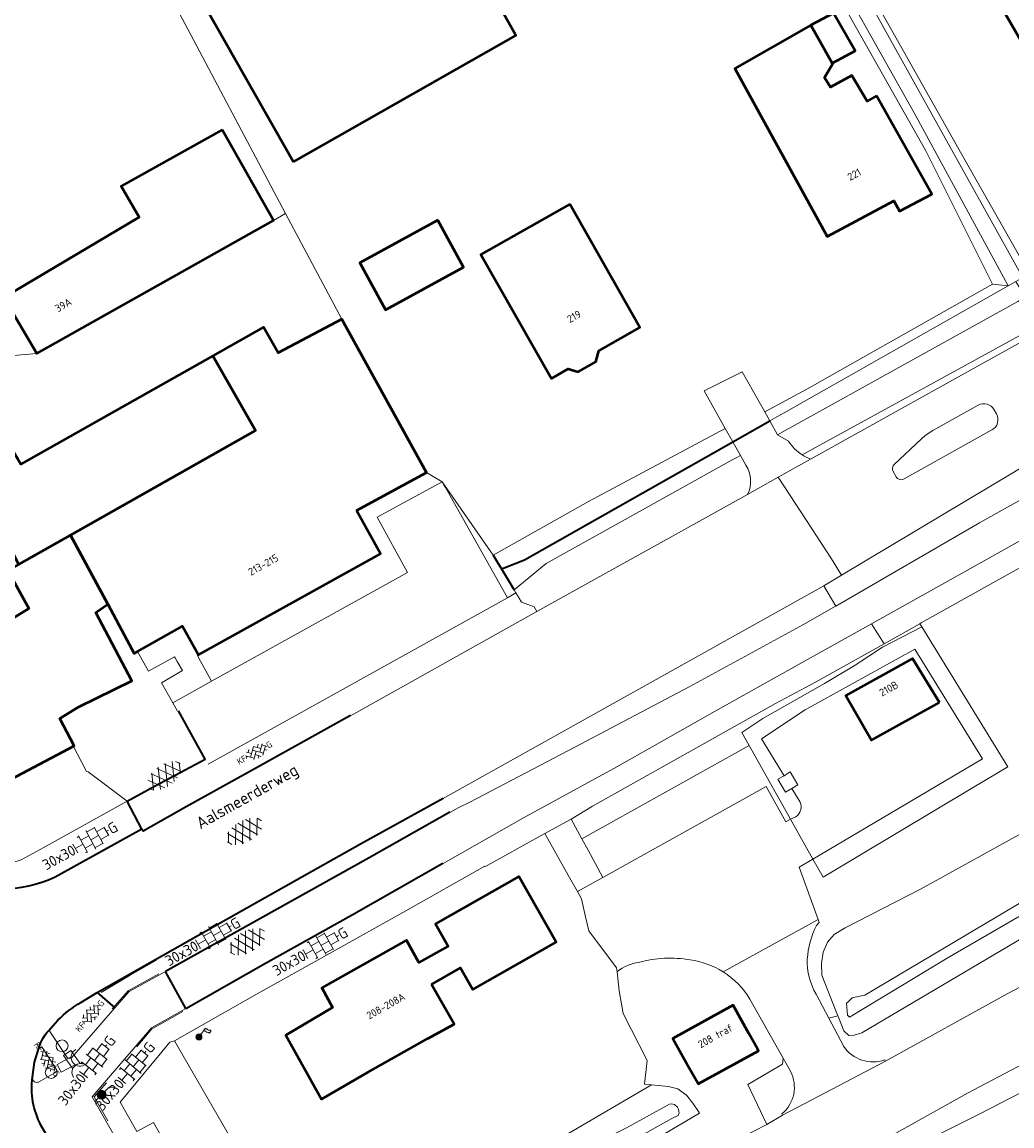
# Model space of a CAD drawing. Header units: metres. Extents: x 113441 to 115918, y 474822 to 477887.
# Tile 103 of 145: x 114222 to 114306, y 476792 to 476886. Entities that reach past the tile are written whole.
import ezdxf
from ezdxf.enums import TextEntityAlignment as Align

# ---------------------------------------------------------------- set-up
doc = ezdxf.new("R2010")
doc.units = ezdxf.units.M
doc.layers.get('0').update_dxf_attribs({"color": 252})
for name, color, linetype, lineweight in [('B-WE-GK-BESCHOEIING-G', 252, 'GK-BESCHOEIING', 35), ('B-WE-GR-BEPLANTING_CULTUUR_BOSPLANTSOEN-GV', 252, 'Continuous', 18), ('B-WE-GR-BEPLANTING_CULTUUR_HEESTERS-GV', 252, 'Continuous', 18), ('B-WE-GR-GROENVOORZIENING-GV', 252, 'Continuous', 18), ('B-WE-IE-MEUBILAIR_WEGMEUBILAIR_VLAGGENMAST-S', 7, 'Continuous', 18), ('B-WE-IE-TERREINAFSCHEIDING_KUNSTMATIG_HEKWERK-G', 252, 'IE-TERREINAFSCHEIDING-KUNSTMATIG', 18), ('B-WE-IE-TERREINAFSCHEIDING_NATUURLIJK_HAAG-G', 60, 'IE-TERREINAFSCHEIDING-NATUURLIJK-HAAG', 18), ('B-WE-MO-ONDERZOEK_PEILBUIS-S', 150, 'Continuous', 18), ('B-WE-OG-BEBOUWING-GV', 7, 'Continuous', 50), ('B-WE-OG-BEBOUWING-T18', 7, 'Continuous', 50), ('B-WE-OG-BEBOUWING_SCHUUR-GV', 7, 'Continuous', 50), ('B-WE-OG-TERREIN_ERF-GV', 252, 'Continuous', 18), ('B-WE-OG-TOPOGRAFIE-T18', 7, 'Continuous', 18), ('B-WE-OG-WATER-GV', 252, 'Continuous', 18), ('B-WE-OG-WATER_SLOOT-GV', 252, 'Continuous', 18), ('B-WE-VH-KANTOPSLUITING_ELEMENT_VERLAAGDEBAND-G', 252, 'Continuous', 18), ('B-WE-VH-KANTVERHARDING_ASFALT-G', 60, 'Continuous', 35), ('B-WE-VH-KANTVERHARDING_BETONSTRAATSTEEN-G', 60, 'Continuous', 35), ('B-WE-VH-KANTVERHARDING_TEGEL-G', 60, 'Continuous', 18), ('B-WE-VH-VERHARDING_ASFALT-S', 252, 'Continuous', 18), ('B-WE-VH-VERHARDING_BETONSTRAATSTEEN-S', 252, 'Continuous', 18), ('B-WE-VH-VERHARDING_GESLOTEN-GV', 252, 'Continuous', 18), ('B-WE-VH-VERHARDING_OPEN-GV', 252, 'Continuous', 18), ('B-WE-VH-VERHARDING_TEGEL-S', 252, 'Continuous', 18), ('B-WE-VW-VRI-S', 160, 'Continuous', 18), ('N-WE-VW-VRI-T18', 1, 'Continuous', 18), ('N-WE-VW-VRI-T25', 7, 'Continuous', 25)]:
    doc.layers.add(name, color=color, linetype=linetype, lineweight=lineweight)
doc.layers.get('0').freeze()
doc.styles.add('NLCS-ISO', font='NLCS-ISO.ttf')
doc.styles.add('NLCS-ISO-ANNOTATIEF-T18', font='NLCS-ISO.ttf', dxfattribs={"height": 1.8})
doc.linetypes.add('GK-BESCHOEIING', pattern='A,30,-5,[1,NLCS.SHX,S=1,R=0,X=0,Y=0],-5', length=40)
doc.linetypes.add('IE-TERREINAFSCHEIDING-KUNSTMATIG', pattern='A,4,[82,NLCS.SHX,S=0.75,R=90,X=0,Y=0],4,-2', length=10)
doc.linetypes.add('IE-TERREINAFSCHEIDING-NATUURLIJK-HAAG', pattern='A,7,-1.5,[67,NLCS.SHX,S=0.75,R=45,X=0,Y=0],-1.5', length=10)

# ---------------------------------------------------------------- blocks, each defined once
blk = doc.blocks.new('SVH-TEGEL_300X300_DUN_HALFST_KL-SO')
for p, q in [((-3.08, 0.75), (-3, 0.75)), ((-3, -0.83), (-3, 0.83)), ((-3, 0), (-1.5, 0)), ((-1.84, 1.5), (-1.5, 1.5)), ((-1.5, -1.6), (-1.5, 1.6)), ((-1.5, 0.75), (0, 0.75)), ((0, -1.78), (0, 1.78)), ((0, 1.5), (1.5, 1.5)), ((0, 0), (1.5, 0)), ((1.5, -1.6), (1.5, 1.6)), ((1.5, 0.75), (3, 0.75)), ((3, -0.83), (3, 0.83)), ((3, 0), (3.39, 0)), ((-3.08, -0.75), (-3, -0.75)), ((-1.84, -1.5), (-1.5, -1.5)), ((-1.5, -0.75), (0, -0.75)), ((0, -1.5), (1.5, -1.5)), ((1.5, -0.75), (3, -0.75))]:
    blk.add_line(p, q)
at = {"style": 'NLCS-ISO'}
blk.add_attdef('FORMAAT', text='', height=1.8, dxfattribs=at).set_placement((-3.18, 0), align=Align.MIDDLE_RIGHT)
blk.add_attdef('KLEUR', text='', height=1.8, dxfattribs=at).set_placement((3.49, 0), align=Align.MIDDLE_LEFT)
at = {"style": 'NLCS-ISO', "flags": 1}
blk.add_attdef('FUNCTIE', text='', height=1.8, dxfattribs=at).set_placement((0.12, -3.58), align=Align.MIDDLE_CENTER)
blk = doc.blocks.new('SMO-BODEM_PEILBUIS-SO')
h = blk.add_hatch(color=256)
edge = h.paths.add_edge_path()
edge.add_arc((0, 0), 0.75, 0, 360)
at = {"color": 0, "linetype": 'Continuous'}
blk.add_line((1.28, 1.28), (2.29, 1.28), dxfattribs=at)
at = {"color": 0, "linetype": 'Continuous', "flags": 128}
for points in [[(0.53, 0.53), (1.28, 1.28)], [(-1.17, -1.17), (-0.53, -0.53)]]:
    blk.add_lwpolyline(points, dxfattribs=at)
at = {"color": 0, "linetype": 'Continuous'}
blk.add_circle((0, 0), 0.75, dxfattribs=at)
at = {"style": 'NLCS-ISO'}
blk.add_attdef('NR', (1.47, -0.77), '', height=1.25, dxfattribs=at)
blk = doc.blocks.new('SIE-WEG_VLAGGENMAST-SO')
blk.add_hatch(color=256).paths.add_polyline_path([(0.5, 0, 1), (-0.5, 0, 1)])
for p, q in [((0.29, 0.41), (1.05, 1.46)), ((1.76, 0.65), (2.03, 1.02))]:
    blk.add_line(p, q)
blk.add_circle((0, 0), 0.5)
for points in [[(0.79, 1.09), (0.89, 1.05), (1, 1.04), (1.11, 0.98), (1.19, 0.87), (1.39, 0.8), (1.59, 0.79), (1.72, 0.74), (1.76, 0.65)], [(1.05, 1.46), (1.16, 1.42), (1.27, 1.41), (1.38, 1.35), (1.46, 1.24), (1.66, 1.17), (1.86, 1.16), (1.99, 1.11), (2.03, 1.02)]]:
    blk.add_spline(points, degree=3)
blk = doc.blocks.new('SVH-ASFALT-SO')
at = {"ltscale": 0.1}
for p, q in [((-2.02, 1.3), (-1.1, 2.9)), ((0.22, -0.04), (-1.38, 2.73)), ((-1.15, 0.42), (0.57, 3.38)), ((1.65, -0.13), (-0.28, 3.22)), ((0, 0), (1.96, 3.4)), ((2.92, 0.07), (0.99, 3.42)), ((1.31, -0.14), (3.19, 3.13)), ((4.02, 0.57), (2.43, 3.33)), ((2.79, 0.04), (4.24, 2.55)), ((4.7, 1.8), (4.29, 2.51)), ((-1.63, 0.76), (-2.07, 1.52))]:
    blk.add_line(p, q, dxfattribs=at)
at = {"style": 'NLCS-ISO'}
blk.add_attdef('KLEUR', text='', height=1.8, dxfattribs=at).set_placement((6.35, 1.54), align=Align.MIDDLE_LEFT)
at = {"style": 'NLCS-ISO', "flags": 1}
blk.add_attdef('FUNCTIE', text='', height=1.8, dxfattribs=at).set_placement((0.87, -2.83), align=Align.MIDDLE_CENTER)
blk = doc.blocks.new('SVH-BSS_KEIFORMAAT_KEPER_KL-SO')
for p, q in [((-3.44, -0.47), (-2.97, 0)), ((-3.31, 0.34), (-1.48, -1.48)), ((-2.52, 1.03), (-1.48, 0)), ((-2.23, -0.74), (0, 1.48)), ((-2.23, 0.74), (-1.57, 1.4)), ((-1.77, -1.77), (0, 0)), ((-0.74, 0.74), (1.48, -1.48)), ((-0.1, 1.58), (1.48, 0)), ((0.74, 0.74), (1.4, 1.4)), ((0.74, -0.74), (2.46, 0.98)), ((1.06, -1.91), (2.97, 0)), ((2.23, 0.74), (3.31, -0.34)), ((-0.74, -0.74), (0.5, -1.99)), ((-0.52, -2), (0, -1.48)), ((2.23, -0.74), (2.72, -1.24))]:
    blk.add_line(p, q)
at = {"style": 'NLCS-ISO'}
blk.add_attdef('FORMAAT', text='', height=1.8, dxfattribs=at).set_placement((-3.47, -0.23), align=Align.MIDDLE_RIGHT)
blk.add_attdef('KLEUR', text='', height=1.8, dxfattribs=at).set_placement((3.32, -0.22), align=Align.MIDDLE_LEFT)
at = {"style": 'NLCS-ISO', "flags": 1}
blk.add_attdef('FUNCTIE', text='', height=1.8, dxfattribs=at).set_placement((0.12, -3.58), align=Align.MIDDLE_CENTER)
blk = doc.blocks.new('SVW-VRI_DRUKKNOPSMAST-SO')
at = {"color": 0, "linetype": 'ByBlock', "flags": 128}
blk.add_lwpolyline([(4.2, 0.75), (1.5, 0.75), (1.5, -0.75), (4.2, -0.75)], dxfattribs=at)
at = {"color": 0, "linetype": 'ByBlock'}
blk.add_circle((0, 0), 1, dxfattribs=at)
blk.add_arc((5.5, 0), 1.5, 90, 270, dxfattribs=at)
at = {"layer": 'N-WE-VW-VRI-T18', "linetype": 'ByBlock', "style": 'NLCS-ISO', "flags": 1}
for tag, p in [('HOOGTE_LICHTMAST', (3.07, -6.69)), ('UITLEGGERHOEK', (3.07, -10.48)), ('TYPE_LICHTMAST', (3.07, -14.26)), ('BOTSVRIENDELIJK', (3.07, -18.05)), ('POSITIE_LICHTMAST', (3.07, -21.83))]:
    blk.add_attdef(tag, p, '', height=1.8, dxfattribs=at)
at = {"layer": 'N-WE-VW-VRI-T25', "linetype": 'ByBlock', "style": 'NLCS-ISO'}
for tag, p in [('MASTNUMMER', (3.07, 7.52)), ('TYPE_SYMBOOL', (3.07, 3.74))]:
    blk.add_attdef(tag, p, '', height=2.5, dxfattribs=at)

msp = doc.modelspace()

# ---------------------------------------------------------------- linework, layer by layer
at = {"layer": 'B-WE-GK-BESCHOEIING-G', "ltscale": 0.5, "flags": 128}
for points in [[(114282.347, 476850.13), (114285.478, 476851.906)], [(114281.573, 476849.691), (114281.962, 476849.912)], [(114281.962, 476849.912), (114282.347, 476850.13)], [(114263.023, 476839.477), (114264.74, 476840.15), (114281.573, 476849.691)], [(114262.098, 476840.559), (114262.521, 476839.852)], [(114262.521, 476839.852), (114262.798, 476839.389)], [(114262.798, 476839.389), (114263.023, 476839.477)], [(114262.798, 476839.389), (114263.729, 476837.832)], [(114263.729, 476837.832), (114263.857, 476837.618)]]:
    msp.add_lwpolyline(points, dxfattribs=at)
at = {"layer": 'B-WE-GR-BEPLANTING_CULTUUR_BOSPLANTSOEN-GV'}
for points in [[(114367.073, 476873.227), (114298.289, 476834.811), (114298.175, 476834.747), (114298.336, 476834.484), (114305.593, 476822.654), (114305.594, 476822.653), (114302.602, 476820.862), (114289.991, 476813.301), (114289.125, 476814.842), (114287.966, 476814.157), (114289.566, 476809.739), (114289.661, 476809.477), (114289.427, 476809.215)], [(114289.384, 476803.414), (114290.455, 476801.402), (114291.24, 476801.587), (114290.65, 476803.069), (114289.87, 476805.03), (114289.85, 476806), (114290, 476806.98), (114290.35, 476807.82), (114290.91, 476808.46), (114291.84, 476809.02), (114298.23, 476812.3), (114307.59, 476817.5), (114312.54, 476820.04), (114317.37, 476822.63), (114322.62, 476824.71), (114332.46, 476829.66), (114337.83, 476832.75), (114341.87, 476834.75), (114344.81, 476836.65), (114348.15, 476839.2)]]:
    msp.add_lwpolyline(points, dxfattribs=at)
for points in [[(114283.105, 476825.555), (114284.893, 476826.721), (114290.116, 476829.703), (114292.703, 476831.232), (114294.999, 476832.763), (114298.336, 476834.484), (114298.175, 476834.747), (114295.139, 476833.052), (114289.345, 476829.816), (114285.95, 476827.99), (114270.48, 476819.313), (114268.674, 476818.231), (114269.58, 476816.569), (114283.722, 476824.457)], [(114314.81, 476793.72), (114312.18, 476796.18), (114311.06, 476796.82), (114310.14, 476796.86), (114309.461, 476796.511), (114303.18, 476793.28), (114294.55, 476788.95), (114292.001, 476787.588), (114293.802, 476784.326), (114296.96, 476786.14)]]:
    msp.add_lwpolyline(points, close=True, dxfattribs=at)
for points in [[(114289.427, 476809.215, 0.106422), (114288.649, 476806.389)], [(114288.649, 476806.389, 0.137673), (114289.384, 476803.414)]]:
    msp.add_lwpolyline(points, format="xyb", dxfattribs=at)
at = {"layer": 'B-WE-GR-BEPLANTING_CULTUUR_HEESTERS-GV'}
for points in [[(114274.411, 476806.109, 0.135769), (114272.566, 476805.32)], [(114278.745, 476806.318, 0.112335), (114274.411, 476806.109)], [(114281.529, 476805.314, 0.107101), (114278.745, 476806.318)], [(114283.796, 476803.01, 0.118205), (114281.529, 476805.314)], [(114286.508, 476793.293, 0.350355), (114287.227, 476796.897)]]:
    msp.add_lwpolyline(points, format="xyb", dxfattribs=at)
for points in [[(114272.566, 476805.32), (114272.748, 476803.693), (114273.087, 476801.773), (114275.122, 476797.818), (114274.874, 476795.804), (114275.477, 476795.749), (114276.919, 476795.619), (114277.694, 476795.426), (114278.047, 476795.167), (114278.428, 476794.887), (114278.966, 476794.202), (114279.504, 476793.419), (114279.524, 476793.354), (114268.171, 476786.643), (114250.365, 476776.386), (114249.336, 476776.207), (114248.22, 476777.942)], [(114252.864, 476775.559), (114264.133, 476781.423), (114284.133, 476791.831), (114285.216, 476792.395), (114283.624, 476795.777), (114286.54, 476797.501), (114286.597, 476798.02), (114283.796, 476803.01)], [(114286.597, 476798.02), (114286.54, 476797.501), (114283.624, 476795.777), (114285.216, 476792.395), (114286.55, 476793.184), (114286.508, 476793.293)], [(114287.227, 476796.897), (114286.597, 476798.02)]]:
    msp.add_lwpolyline(points, dxfattribs=at)
msp.add_lwpolyline([(114278.56, 476797.396), (114277.289, 476799.663), (114282.392, 476802.491), (114283.718, 476800.081), (114284.428, 476798.792), (114284.513, 476798.637), (114279.435, 476795.836), (114279.384, 476795.927)], close=True, dxfattribs=at)
at = {"layer": 'B-WE-GR-GROENVOORZIENING-GV'}
for points in [[(114334.374, 476874.06), (114334.049, 476874.651), (114321.63, 476867.37), (114308.363, 476860.091), (114288.207, 476849.033)], [(114288.93, 476848.674), (114309.176, 476859.941), (114322.097, 476867.192), (114334.374, 476874.06)], [(114258.421, 476818.792), (114259.184, 476819.219), (114260.117, 476819.65), (114268.981, 476824.297), (114278.714, 476829.43), (114288.332, 476834.676), (114291.04, 476836.229), (114291.05, 476836.235), (114290.057, 476837.961), (114257.795, 476819.936)], [(114295.193, 476797.861), (114295.25, 476797.756), (114305.54, 476803.45), (114315.04, 476808.45), (114320.07, 476811.48), (114323.54, 476813.64)], [(114313.11, 476811.87), (114293.26, 476800.16), (114292.61, 476799.94), (114292.15, 476799.93), (114291.74, 476800.33), (114291.286, 476801.472), (114291.24, 476801.587), (114290.455, 476801.402), (114291.738, 476798.991)]]:
    msp.add_lwpolyline(points, dxfattribs=at)
for points in [[(114288.207, 476849.033, 0.053741), (114288.93, 476848.674)], [(114291.738, 476798.991, 0.341245), (114295.193, 476797.861)]]:
    msp.add_lwpolyline(points, format="xyb", dxfattribs=at)
msp.add_lwpolyline([(114285.162, 476820.979), (114286.84, 476818.007), (114287.233, 476818.208), (114283.722, 476824.457), (114269.58, 476816.569), (114270.117, 476815.584), (114271.365, 476813.295)], close=True, dxfattribs=at)
at = {"layer": 'B-WE-IE-TERREINAFSCHEIDING_KUNSTMATIG_HEKWERK-G'}
for points in [[(114289.991, 476813.301), (114302.602, 476820.862), (114305.594, 476822.653), (114305.593, 476822.654), (114298.336, 476834.484), (114294.999, 476832.763), (114292.703, 476831.232), (114290.116, 476829.703), (114284.893, 476826.721), (114283.105, 476825.555)], [(114287.233, 476818.208), (114283.722, 476824.457), (114283.105, 476825.555)], [(114289.125, 476814.842), (114287.233, 476818.208)], [(114289.991, 476813.301), (114289.125, 476814.842)]]:
    msp.add_lwpolyline(points, dxfattribs=at)
at = {"layer": 'B-WE-IE-TERREINAFSCHEIDING_NATUURLIJK_HAAG-G'}
msp.add_lwpolyline([(114235.156, 476799.472), (114249.14, 476775.209)], dxfattribs=at)
at = {"layer": 'B-WE-OG-BEBOUWING-GV'}
for points in [[(114245.21, 476873.82), (114264, 476884.48), (114253.54, 476903.13), (114250.57, 476901.49), (114237.26, 476924.94), (114240.23, 476926.52), (114222.68, 476957.51), (114203.6, 476946.96)], [(114317.143, 476893.76), (114305.086, 476886.83), (114309.505, 476879.24), (114315.945, 476882.999), (114315.558, 476883.677), (114321.041, 476886.802)], [(114294.488, 476879.397), (114293.698, 476878.953), (114292.4, 476881.11), (114290.62, 476880.13), (114290.104, 476880.952), (114290.792, 476882.082), (114290.748, 476882.16), (114288.956, 476885.364), (114282.51, 476881.715), (114284.403, 476878.27), (114290.329, 476867.484), (114295.971, 476870.505), (114296.443, 476869.623), (114299.168, 476871.081)], [(114239.18, 476876.52), (114230.64, 476871.76), (114232.16, 476869.14), (114220.72, 476862.35), (114223.51, 476857.6), (114243.51, 476868.84)], [(114268.57, 476870.232), (114261.058, 476865.97), (114267.01, 476855.491), (114268.427, 476856.296), (114269.283, 476856.06), (114270.767, 476856.903), (114271.018, 476857.829), (114274.49, 476859.801)], [(114257.419, 476868.868), (114250.812, 476865.254), (114252.986, 476861.283), (114259.589, 476864.9)], [(114250.539, 476844.31), (114256.458, 476847.531), (114249.29, 476860.49), (114243.91, 476857.65), (114242.68, 476859.84), (114238.38, 476857.408), (114242.002, 476851.085), (114226.368, 476842.243), (114229.506, 476836.397), (114231.127, 476833.377), (114231.742, 476832.231), (114232.026, 476832.391), (114235.834, 476834.535), (114237.169, 476832.125), (114252.565, 476840.654)], [(114242.002, 476851.085), (114238.38, 476857.408), (114223.46, 476848.97), (114222.154, 476848.232), (114218.87, 476853.76), (114208.562, 476848.075), (114208.705, 476847.813), (114214.688, 476836.832), (114221.46, 476840.81), (114221.959, 476839.75), (114226.368, 476842.243)], [(114229.506, 476836.397), (114226.368, 476842.243), (114221.959, 476839.75), (114221.052, 476839.253), (114222.819, 476836.035), (114220.92, 476834.852), (114220.253, 476836.166), (114213.388, 476832.363), (114219.821, 476820.819), (114226.658, 476824.415), (114225.443, 476826.733), (114227.06, 476827.72), (114231.53, 476829.916), (114228.491, 476835.683)], [(114299.829, 476828.078), (114297.542, 476831.803), (114291.898, 476828.67), (114294.068, 476824.887)], [(114256.875, 476804.244), (114259.337, 476805.64), (114260.364, 476803.808), (114267.419, 476807.808), (114264.264, 476813.373), (114257.218, 476809.378), (114258.29, 476807.487), (114255.813, 476806.098), (114254.756, 476807.982), (114247.601, 476803.969), (114248.5, 476802.299), (114244.572, 476799.961), (114247.564, 476794.543), (114251.47, 476796.806), (114256.555, 476799.664), (114258.779, 476800.886)], [(114283.718, 476800.081), (114282.392, 476802.491), (114277.289, 476799.663), (114278.56, 476797.396), (114279.384, 476795.927), (114279.435, 476795.836), (114284.513, 476798.637), (114284.428, 476798.792)]]:
    msp.add_lwpolyline(points, close=True, dxfattribs=at)
at = {"layer": 'B-WE-OG-BEBOUWING_SCHUUR-GV'}
msp.add_lwpolyline([(114290.748, 476882.16), (114292.691, 476883.209), (114290.877, 476886.38), (114288.956, 476885.364)], close=True, dxfattribs=at)
at = {"layer": 'B-WE-OG-TERREIN_ERF-GV'}
for points in [[(114222.68, 476957.51), (114240.23, 476926.52), (114237.26, 476924.94), (114250.57, 476901.49), (114253.54, 476903.13), (114264, 476884.48), (114245.21, 476873.82), (114203.6, 476946.96)], [(114312.462, 476923.55), (114283.532, 476906.75), (114289.594, 476895.93), (114301.866, 476874.18), (114306.958, 476865.176), (114320.126, 476872.891), (114331.607, 476879.074), (114325.813, 476889.661), (114330.136, 476892.139)], [(114317.143, 476893.76), (114321.041, 476886.802), (114315.558, 476883.677), (114315.945, 476882.999), (114309.505, 476879.24), (114305.086, 476886.83)], [(114290.104, 476880.952), (114290.62, 476880.13), (114292.4, 476881.11), (114293.698, 476878.953), (114294.488, 476879.397), (114299.168, 476871.081), (114296.443, 476869.623), (114295.971, 476870.505), (114290.329, 476867.484), (114284.403, 476878.27), (114282.51, 476881.715), (114288.956, 476885.364), (114290.748, 476882.16), (114290.792, 476882.082)], [(114268.57, 476870.232), (114274.49, 476859.801), (114271.018, 476857.829), (114270.767, 476856.903), (114269.283, 476856.06), (114268.427, 476856.296), (114267.01, 476855.491), (114261.058, 476865.97)], [(114257.419, 476868.868), (114259.589, 476864.9), (114252.986, 476861.283), (114250.812, 476865.254)], [(114251.47, 476796.806), (114247.564, 476794.543), (114244.572, 476799.961), (114248.5, 476802.299), (114247.601, 476803.969), (114254.756, 476807.982), (114255.813, 476806.098), (114258.29, 476807.487), (114257.218, 476809.378), (114264.264, 476813.373), (114267.419, 476807.808), (114260.364, 476803.808), (114259.337, 476805.64), (114256.875, 476804.244), (114258.779, 476800.886), (114256.555, 476799.664)]]:
    msp.add_lwpolyline(points, close=True, dxfattribs=at)
for points in [[(114235.04, 476887.373), (114244.54, 476869.452), (114249.29, 476860.49), (114256.458, 476847.531), (114257.781, 476846.748), (114262.098, 476840.559), (114270.137, 476845.093), (114281.709, 476851.267), (114279.924, 476854.451), (114283.153, 476856.051), (114285.058, 476852.654), (114288.597, 476854.591), (114304.32, 476863.469), (114298.672, 476874.74), (114286.335, 476896.628)], [(114200.072, 476846.605), (114201.33, 476847.315), (114208.596, 476851.769), (114206.565, 476855.278), (114205.889, 476855.348), (114205.513, 476855.997), (114205.789, 476856.619), (114205.338, 476857.398), (114213.018, 476861.608), (114214.595, 476858.823), (114216.6, 476860.03), (114218.251, 476857.148), (114223.51, 476857.6), (114220.72, 476862.35), (114232.16, 476869.14), (114230.64, 476871.76), (114239.18, 476876.52), (114243.51, 476868.84), (114244.54, 476869.452), (114235.04, 476887.373)], [(114246.59, 476779.634), (114247.93, 476780.38), (114248.477, 476780.028), (114251.324, 476781.822), (114256.377, 476784.558), (114275.477, 476795.749), (114274.874, 476795.804), (114275.122, 476797.818), (114273.087, 476801.773), (114272.748, 476803.693), (114272.566, 476805.32), (114272.53, 476805.64), (114270.18, 476808.79), (114269.89, 476809.95), (114269.57, 476811.49), (114269.208, 476812.094), (114268.427, 476813.483), (114266.464, 476817.015), (114266.145, 476816.842), (114261.392, 476814.201)]]:
    msp.add_lwpolyline(points, dxfattribs=at)
at = {"layer": 'B-WE-OG-WATER-GV'}
for points in [[(114306.43, 476864.804), (114293.059, 476888.868), (114280.71, 476910.278), (114271.697, 476926.074), (114262.228, 476942.7), (114253.548, 476958.146), (114247.746, 476968.739), (114246.5, 476968.088), (114252.764, 476956.869), (114266.797, 476931.934), (114277.254, 476913.917), (114289.077, 476893.271), (114297.692, 476877.964), (114305.237, 476864.054), (114305.627, 476863.333), (114306.269, 476863.697), (114306.875, 476864.041)], [(114306.269, 476863.697), (114305.627, 476863.333), (114286.686, 476852.591), (114286.062, 476852.237), (114285.478, 476851.906), (114286.139, 476850.728), (114286.771, 476851.079), (114287.339, 476851.394), (114306.44, 476861.99), (114307.07, 476862.357)], [(114282.349, 476848.632), (114282.68, 476848.816), (114282.988, 476848.988), (114282.347, 476850.13), (114281.962, 476849.912), (114281.573, 476849.691), (114264.74, 476840.15), (114263.023, 476839.477), (114262.798, 476839.389), (114263.729, 476837.832), (114263.857, 476837.618), (114266.57, 476839.85)], [(114277.798, 476793.508), (114277.768, 476793.688), (114277.682, 476793.859), (114277.413, 476794.092), (114277.132, 476794.141), (114277.005, 476794.115), (114273.36, 476792.13), (114266.166, 476788.498), (114262.108, 476786.249), (114257.47, 476783.56), (114254.4, 476781.69), (114252.27, 476780.65), (114250.58, 476779.64), (114249.9, 476779.11), (114250.17, 476778.63), (114250.61, 476778.21), (114255.56, 476780.57), (114261.234, 476784.062), (114263.98, 476785.67), (114267.477, 476787.561), (114268.788, 476788.186), (114277.192, 476792.898), (114277.731, 476793.162), (114277.817, 476793.394)]]:
    msp.add_lwpolyline(points, close=True, dxfattribs=at)
msp.add_lwpolyline([(114315.87, 476816.62), (114293.51, 476803.34), (114292.835, 476803.193), (114292.45, 476803.11), (114292.034, 476802.727), (114291.95, 476802.65), (114292.06, 476801.65), (114292.23, 476801.48), (114300.47, 476806.46), (114320.05, 476817.82)], dxfattribs=at)
at = {"layer": 'B-WE-OG-WATER_SLOOT-GV'}
for points in [[(114261.7, 476939.243), (114272.935, 476919.636), (114286.335, 476896.628), (114298.672, 476874.74), (114304.32, 476863.469), (114305.627, 476863.333), (114305.237, 476864.054), (114297.692, 476877.964), (114289.077, 476893.271), (114277.254, 476913.917), (114266.797, 476931.934), (114252.764, 476956.869)], [(114262.228, 476942.7), (114271.697, 476926.074), (114280.71, 476910.278), (114293.059, 476888.868), (114306.43, 476864.804), (114306.875, 476864.041), (114306.958, 476865.176), (114301.866, 476874.18), (114289.594, 476895.93), (114283.532, 476906.75), (114276.673, 476918.993), (114265.88, 476937.224)], [(114308.363, 476860.091), (114307.07, 476862.357), (114306.44, 476861.99), (114287.339, 476851.394), (114286.771, 476851.079), (114286.139, 476850.728), (114287.072, 476850.189)], [(114288.207, 476849.033), (114308.363, 476860.091)], [(114283.449, 476848.159), (114282.988, 476848.988), (114282.68, 476848.816), (114282.349, 476848.632), (114266.57, 476839.85), (114263.857, 476837.618), (114264.008, 476837.366), (114264.275, 476836.92), (114264.49, 476836.56), (114265.56, 476836.17), (114265.785, 476835.769), (114283.605, 476845.671)], [(114307.59, 476817.5), (114298.23, 476812.3), (114291.84, 476809.02), (114290.91, 476808.46), (114290.35, 476807.82), (114290, 476806.98), (114289.85, 476806), (114289.87, 476805.03), (114290.65, 476803.069), (114291.24, 476801.587), (114291.286, 476801.472), (114291.74, 476800.33), (114292.15, 476799.93), (114292.61, 476799.94), (114293.26, 476800.16), (114313.11, 476811.87)], [(114320.05, 476817.82), (114300.47, 476806.46), (114292.23, 476801.48), (114292.06, 476801.65), (114291.95, 476802.65), (114292.034, 476802.727), (114292.45, 476803.11), (114292.835, 476803.193), (114293.51, 476803.34), (114315.87, 476816.62)]]:
    msp.add_lwpolyline(points, dxfattribs=at)
for points in [[(114305.627, 476863.333), (114304.32, 476863.469), (114288.597, 476854.591), (114285.058, 476852.654), (114285.478, 476851.906), (114286.062, 476852.237), (114286.686, 476852.591)], [(114281.573, 476849.691), (114281.962, 476849.912), (114282.347, 476850.13), (114281.709, 476851.267), (114270.137, 476845.093), (114262.098, 476840.559), (114262.521, 476839.852), (114262.798, 476839.389), (114263.023, 476839.477), (114264.74, 476840.15)], [(114279.524, 476793.354), (114279.504, 476793.419), (114278.966, 476794.202), (114278.428, 476794.887), (114278.047, 476795.167), (114277.694, 476795.426), (114276.919, 476795.619), (114275.477, 476795.749), (114256.377, 476784.558), (114251.324, 476781.822), (114248.477, 476780.028), (114248.201, 476779.854), (114247.976, 476779.041), (114248.22, 476777.942), (114249.336, 476776.207), (114250.365, 476776.386), (114268.171, 476786.643)], [(114277.798, 476793.508), (114277.817, 476793.394), (114277.731, 476793.162), (114277.192, 476792.898), (114268.788, 476788.186), (114267.477, 476787.561), (114263.98, 476785.67), (114261.234, 476784.062), (114255.56, 476780.57), (114250.61, 476778.21), (114250.17, 476778.63), (114249.9, 476779.11), (114250.58, 476779.64), (114252.27, 476780.65), (114254.4, 476781.69), (114257.47, 476783.56), (114262.108, 476786.249), (114266.166, 476788.498), (114273.36, 476792.13), (114277.005, 476794.115), (114277.132, 476794.141), (114277.413, 476794.092), (114277.682, 476793.859), (114277.768, 476793.688)]]:
    msp.add_lwpolyline(points, close=True, dxfattribs=at)
for points in [[(114287.072, 476850.189, 0.111769), (114288.207, 476849.033)], [(114283.605, 476845.671, 0.263808), (114283.449, 476848.159)]]:
    msp.add_lwpolyline(points, format="xyb", dxfattribs=at)
at = {"layer": 'B-WE-VH-KANTOPSLUITING_ELEMENT_VERLAAGDEBAND-G'}
for points in [[(114233.629, 476806.287), (114231.401, 476805.03), (114228.944, 476803.567)], [(114229.884, 476802.176), (114231.22, 476803.708), (114233.832, 476805.149)], [(114235.865, 476801.956), (114234.963, 476801.437), (114233.21, 476800.462), (114231.956, 476798.966)], [(114229.391, 476795.915), (114228.365, 476794.743), (114229.515, 476792.703)]]:
    msp.add_lwpolyline(points, dxfattribs=at)
at = {"layer": 'B-WE-VH-KANTVERHARDING_ASFALT-G'}
for points in [[(114250.016, 476826.998), (114242.327, 476822.705), (114236.129, 476819.262), (114232.502, 476817.217), (114232.394, 476817.366), (114225.049, 476813.307, -0.231993), (114215.918, 476813.443, -0.122689)], [(114224.982, 476790.398), (114223.845, 476792.354, -0.152215), (114223.133, 476796.395), (114223.316, 476797.661), (114223.683, 476798.865, -0.119618), (114224.684, 476800.537), (114225.281, 476801.213, -0.060777), (114227.227, 476802.724), (114228.623, 476803.551), (114231.355, 476805.125), (114239.257, 476809.594), (114245.903, 476813.339), (114250.868, 476816.123), (114257.86, 476820.004)]]:
    msp.add_lwpolyline(points, format="xyb", dxfattribs=at)
for points in [[(114258.423, 476818.805), (114251.599, 476814.95), (114242.372, 476809.789), (114234.385, 476805.332)], [(114236.095, 476802.221), (114242.834, 476806.035), (114250.101, 476810.109), (114257.846, 476814.485)], [(114236.095, 476802.221), (114234.385, 476805.332)]]:
    msp.add_lwpolyline(points, dxfattribs=at)
at = {"layer": 'B-WE-VH-KANTVERHARDING_BETONSTRAATSTEEN-G'}
for points in [[(114232.394, 476817.366), (114231.155, 476819.733), (114233.508, 476821.04), (114237.738, 476823.305), (114235.479, 476827.368)], [(114228.623, 476803.551), (114230.116, 476802.271)]]:
    msp.add_lwpolyline(points, dxfattribs=at)
at = {"layer": 'B-WE-VH-KANTVERHARDING_TEGEL-G'}
for points in [[(114231.155, 476819.733), (114224.046, 476815.809), (114222.184, 476814.778, -0.384111), (114217.637, 476816.67), (114216.136, 476819.492), (114213.818, 476823.425), (114212.844, 476825.136), (114209.856, 476830.35), (114208.379, 476832.976), (114207.008, 476834.97), (114206.714, 476834.845), (114202.833, 476841.647), (114200.163, 476846.396), (114196.41, 476853.102), (114191.508, 476861.71), (114185.615, 476872.066), (114177.812, 476885.821), (114171.569, 476896.781)], [(114224.684, 476800.537, 0.463781), (114224.661, 476800.167), (114226.063, 476798.06, 0.369174), (114226.473, 476798.054), (114230.116, 476802.271), (114231.304, 476803.635), (114234.385, 476805.332)], [(114223.133, 476796.395, 0.588595), (114223.661, 476795.992), (114225.238, 476796.866), (114225.128, 476797.136), (114224.036, 476798.801, 0.39048), (114223.683, 476798.865)]]:
    msp.add_lwpolyline(points, format="xyb", dxfattribs=at)
for points in [[(114231.155, 476819.733), (114227.86, 476822.229), (114227.714, 476822.263), (114226.553, 476824.486)], [(114246.902, 476772.651), (114242.116, 476774.332), (114239.851, 476777.922), (114239.592, 476777.823), (114239.371, 476778.176), (114238.741, 476779.277), (114238.991, 476779.486), (114235.694, 476785.468), (114233.138, 476789.809), (114234.499, 476790.588), (114233.376, 476792.558), (114231.962, 476791.803), (114230.546, 476794.28), (114234.764, 476799.364), (114235.156, 476799.472), (114242.126, 476803.46), (114248.248, 476806.856), (114254.714, 476810.462), (114261.389, 476814.231)], [(114245.537, 476764.227), (114242.062, 476770.38), (114237.935, 476777.627), (114234.11, 476784.29), (114231.165, 476789.497), (114228.2, 476794.747), (114233.201, 476800.565), (114236.095, 476802.221)]]:
    msp.add_lwpolyline(points, dxfattribs=at)
at = {"layer": 'B-WE-VH-VERHARDING_GESLOTEN-GV'}
for points in [[(114365.15, 476877.953), (114358.998, 476874.49), (114335.519, 476861.381), (114335.503, 476861.372), (114318.532, 476851.877), (114307.486, 476845.68), (114303.217, 476843.29), (114291.05, 476836.235), (114291.04, 476836.229), (114288.332, 476834.676), (114278.714, 476829.43), (114268.981, 476824.297), (114260.117, 476819.65), (114259.184, 476819.219), (114258.421, 476818.792)], [(114257.861, 476814.484), (114264.66, 476818.33), (114272.54, 476822.65), (114280.85, 476827.34), (114288.655, 476831.716), (114294.064, 476834.742), (114366.591, 476875.313)], [(114309.176, 476859.941), (114288.93, 476848.674), (114286.198, 476847.133), (114288.159, 476844.127), (114290.69, 476840.248), (114291.539, 476838.846), (114327.175, 476860.137)], [(114287.072, 476850.189), (114286.139, 476850.728), (114285.478, 476851.906), (114282.347, 476850.13), (114282.988, 476848.988), (114283.449, 476848.159)], [(114283.605, 476845.671), (114286.198, 476847.133), (114288.93, 476848.674)], [(114257.795, 476819.936), (114290.057, 476837.961), (114291.539, 476838.846), (114290.69, 476840.248), (114288.159, 476844.127), (114286.198, 476847.133), (114283.605, 476845.671), (114265.785, 476835.769), (114264.626, 476835.125), (114250.276, 476827.103), (114250.043, 476826.974)], [(114220.92, 476834.852), (114222.819, 476836.035), (114221.052, 476839.253)], [(114235.393, 476827.339), (114234.997, 476828.05), (114234.057, 476829.738), (114235.828, 476830.8), (114235.382, 476831.551), (114235.195, 476831.856), (114235.137, 476831.96), (114232.941, 476830.74), (114232.026, 476832.391), (114231.742, 476832.231), (114231.127, 476833.377), (114229.506, 476836.397), (114228.491, 476835.683), (114231.53, 476829.916), (114227.06, 476827.72), (114225.443, 476826.733), (114226.658, 476824.415), (114219.821, 476820.819)], [(114315.04, 476808.45), (114305.54, 476803.45), (114295.25, 476797.756), (114288.431, 476794.16), (114286.55, 476793.184), (114285.216, 476792.395), (114284.133, 476791.831), (114264.133, 476781.423), (114252.864, 476775.559)], [(114257.889, 476771.523), (114264.49, 476774.99), (114271.563, 476778.742), (114274.241, 476780.163), (114279.42, 476782.91), (114292.09, 476789.41), (114302.2, 476795.06), (114308.51, 476798.36)]]:
    msp.add_lwpolyline(points, dxfattribs=at)
for points in [[(114238.38, 476857.408), (114242.68, 476859.84), (114243.91, 476857.65), (114249.29, 476860.49), (114244.54, 476869.452), (114243.51, 476868.84), (114223.51, 476857.6), (114218.251, 476857.148), (114208.596, 476851.769), (114201.33, 476847.315), (114200.072, 476846.605), (114201.651, 476843.836), (114208.705, 476847.813), (114208.562, 476848.075), (114218.87, 476853.76), (114222.154, 476848.232), (114223.46, 476848.97)], [(114285.478, 476851.906), (114285.058, 476852.654), (114283.153, 476856.051), (114279.924, 476854.451), (114281.709, 476851.267), (114282.347, 476850.13)]]:
    msp.add_lwpolyline(points, close=True, dxfattribs=at)
msp.add_lwpolyline([(114299.262, 476851.09), (114303.086, 476853.226, -0.414214), (114304.447, 476852.841), (114304.642, 476852.492, -0.414275), (114304.256, 476851.131), (114296.837, 476846.989, -0.413613), (114296.158, 476847.181), (114295.912, 476847.618, -0.344157), (114296.005, 476848.226), (114298.27, 476850.362, -0.061778)], format="xyb", close=True, dxfattribs=at)
for points in [[(114288.207, 476849.033, -0.111769), (114287.072, 476850.189)], [(114288.93, 476848.674, -0.053741), (114288.207, 476849.033)], [(114283.449, 476848.159, -0.263808), (114283.605, 476845.671)]]:
    msp.add_lwpolyline(points, format="xyb", dxfattribs=at)
at = {"layer": 'B-WE-VH-VERHARDING_OPEN-GV'}
for points in [[(114366.591, 476875.313), (114294.064, 476834.742), (114295.139, 476833.052), (114298.175, 476834.747), (114298.289, 476834.811), (114367.073, 476873.227)], [(114237.995, 476822.881), (114263.288, 476836.936), (114258.057, 476846.256), (114257.781, 476846.748), (114254.521, 476844.977), (114252.277, 476843.758), (114254.837, 476839.091), (114238.273, 476829.882), (114234.997, 476828.05), (114235.393, 476827.339)], [(114250.043, 476826.974), (114250.276, 476827.103), (114264.626, 476835.125), (114265.785, 476835.769), (114265.56, 476836.17), (114264.49, 476836.56), (114264.275, 476836.92), (114264.008, 476837.366), (114263.288, 476836.936), (114237.995, 476822.881)], [(114261.392, 476814.201), (114266.145, 476816.842), (114266.464, 476817.015), (114268.674, 476818.231), (114270.48, 476819.313), (114285.95, 476827.99), (114289.345, 476829.816), (114295.139, 476833.052), (114294.064, 476834.742), (114288.655, 476831.716), (114280.85, 476827.34), (114272.54, 476822.65), (114264.66, 476818.33), (114257.861, 476814.484)], [(114287.332, 476820.823), (114286.816, 476820.515), (114286.171, 476821.594), (114286.68, 476821.898), (114284.781, 476825.027), (114288.471, 476827.454), (114297.752, 476832.606), (114303.46, 476823.31), (114289.125, 476814.842), (114289.991, 476813.301), (114302.602, 476820.862), (114305.594, 476822.653), (114305.593, 476822.654), (114298.336, 476834.484), (114294.999, 476832.763), (114292.703, 476831.232), (114290.116, 476829.703), (114284.893, 476826.721), (114283.105, 476825.555), (114283.722, 476824.457), (114287.233, 476818.208), (114287.667, 476818.429)], [(114297.752, 476832.606), (114288.471, 476827.454), (114284.781, 476825.027), (114286.68, 476821.898), (114287.208, 476822.214), (114287.853, 476821.135), (114287.332, 476820.823), (114288.044, 476819.65)], [(114287.667, 476818.429), (114287.233, 476818.208), (114289.125, 476814.842), (114303.46, 476823.31), (114297.752, 476832.606)], [(114287.966, 476814.157), (114289.125, 476814.842), (114287.233, 476818.208), (114286.84, 476818.007), (114285.162, 476820.979), (114271.365, 476813.295), (114269.208, 476812.094), (114269.57, 476811.49), (114269.89, 476809.95), (114270.18, 476808.79), (114272.53, 476805.64), (114272.566, 476805.32)], [(114288.044, 476819.65), (114287.332, 476820.823)], [(114281.529, 476805.314), (114289.566, 476809.739), (114287.966, 476814.157)], [(114289.566, 476809.739), (114281.529, 476805.314)], [(114289.427, 476809.215), (114289.661, 476809.477), (114289.566, 476809.739)], [(114291.738, 476798.991), (114290.455, 476801.402), (114289.384, 476803.414)], [(114283.796, 476803.01), (114286.597, 476798.02), (114287.227, 476796.897)], [(114250.319, 476766.334), (114250.452, 476766.134), (114254.614, 476768.128), (114259.94, 476770.963), (114271.847, 476777.003), (114273.91, 476778.05), (114281.61, 476782.04), (114289.973, 476786.505), (114292.001, 476787.588), (114294.55, 476788.95), (114303.18, 476793.28), (114309.461, 476796.511), (114308.51, 476798.36), (114302.2, 476795.06), (114292.09, 476789.41), (114279.42, 476782.91), (114274.241, 476780.163), (114271.563, 476778.742), (114264.49, 476774.99), (114257.889, 476771.523)], [(114286.508, 476793.293), (114286.55, 476793.184), (114288.431, 476794.16), (114295.25, 476797.756), (114295.193, 476797.861)]]:
    msp.add_lwpolyline(points, dxfattribs=at)
for points in [[(114335.519, 476861.381), (114334.02, 476864.011), (114327.175, 476860.137), (114291.539, 476838.846), (114290.057, 476837.961), (114291.05, 476836.235), (114303.217, 476843.29), (114307.486, 476845.68), (114318.532, 476851.877), (114335.503, 476861.372)], [(114254.521, 476844.977), (114257.781, 476846.748), (114256.458, 476847.531), (114250.539, 476844.31), (114252.565, 476840.654), (114237.169, 476832.125), (114237.078, 476832.075), (114237.185, 476831.879), (114238.273, 476829.882), (114254.837, 476839.091), (114252.277, 476843.758)], [(114262.098, 476840.559), (114257.781, 476846.748), (114258.057, 476846.256), (114263.288, 476836.936), (114264.008, 476837.366), (114263.857, 476837.618), (114263.729, 476837.832), (114262.798, 476839.389), (114262.521, 476839.852)], [(114235.834, 476834.535), (114232.026, 476832.391), (114232.941, 476830.74), (114235.137, 476831.96), (114235.195, 476831.856), (114235.382, 476831.551), (114235.828, 476830.8), (114234.057, 476829.738), (114234.997, 476828.05), (114238.273, 476829.882), (114237.185, 476831.879), (114237.078, 476832.075), (114237.169, 476832.125)], [(114294.068, 476824.887), (114291.898, 476828.67), (114297.542, 476831.803), (114299.829, 476828.078)], [(114287.208, 476822.214), (114286.68, 476821.898), (114286.171, 476821.594), (114286.816, 476820.515), (114287.332, 476820.823), (114287.853, 476821.135)], [(114269.58, 476816.569), (114268.674, 476818.231), (114266.464, 476817.015), (114268.427, 476813.483), (114269.208, 476812.094), (114271.365, 476813.295), (114270.117, 476815.584)]]:
    msp.add_lwpolyline(points, close=True, dxfattribs=at)
for points in [[(114287.667, 476818.429, 0.3736), (114288.044, 476819.65)], [(114288.044, 476819.65, -0.3736), (114287.667, 476818.429)], [(114288.649, 476806.389, -0.106422), (114289.427, 476809.215)], [(114272.566, 476805.32, -0.135769), (114274.411, 476806.109)], [(114274.411, 476806.109, -0.112335), (114278.745, 476806.318)], [(114278.745, 476806.318, -0.107101), (114281.529, 476805.314)], [(114289.384, 476803.414, -0.137673), (114288.649, 476806.389)], [(114281.529, 476805.314, -0.118205), (114283.796, 476803.01)], [(114295.193, 476797.861, -0.341245), (114291.738, 476798.991)], [(114287.227, 476796.897, -0.350355), (114286.508, 476793.293)]]:
    msp.add_lwpolyline(points, format="xyb", dxfattribs=at)

# ---------------------------------------------------------------- block references
at = {"layer": 'B-WE-IE-MEUBILAIR_WEGMEUBILAIR_VLAGGENMAST-S', "xscale": 0.5, "yscale": 0.5, "zscale": 0.5}
msp.add_blockref('SIE-WEG_VLAGGENMAST-SO', (114237.215, 476799.794), dxfattribs=at)
at = {"layer": 'B-WE-MO-ONDERZOEK_PEILBUIS-S', "xscale": 0.5, "yscale": 0.5, "zscale": 0.5}
msp.add_blockref('SMO-BODEM_PEILBUIS-SO', (114228.991, 476794.913), dxfattribs=at)
at = {"layer": 'B-WE-VH-VERHARDING_ASFALT-S'}
for p, xscale, yscale, zscale, rotation in [((114234.348, 476822.937), 0.4999999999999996, 0.4999999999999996, 0.4999999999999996, 215.9826828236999), ((114240.905, 476816.144), 0.5, 0.5, 0.5, 29.40249258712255), ((114241.137, 476806.813), 0.4999999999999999, 0.4999999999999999, 0.4999999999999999, 29.36025009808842)]:
    msp.add_blockref('SVH-ASFALT-SO', p, dxfattribs=dict(at, xscale=xscale, yscale=yscale, zscale=zscale, rotation=rotation))
at = {"layer": 'B-WE-VH-VERHARDING_BETONSTRAATSTEEN-S', "xscale": 0.3, "yscale": 0.3, "zscale": 0.3}
for p, rotation in [((114242.055, 476823.978), 29.14961508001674), ((114228.071, 476801.766), 49.18194277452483), ((114224.519, 476797.784), 303.2746684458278)]:
    msp.add_blockref('SVH-BSS_KEIFORMAAT_KEPER_KL-SO', p, dxfattribs=dict(at, rotation=rotation)).add_auto_attribs({'FORMAAT': 'KF', 'KLEUR': 'G'})
at = {"layer": 'B-WE-VH-VERHARDING_TEGEL-S'}
for p, xscale, yscale, zscale, rotation in [((114228.073, 476816.468), 0.5, 0.5, 0.5, 28.92599905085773), ((114238.446, 476808.37), 0.4999999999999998, 0.4999999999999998, 0.4999999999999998, 29.16394371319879), ((114247.533, 476807.542), 0.5, 0.5, 0.5, 29.150342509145), ((114228.375, 476797.798), 0.4999999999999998, 0.4999999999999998, 0.4999999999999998, 52.1014684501), ((114231.652, 476797.288), 0.4999999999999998, 0.4999999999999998, 0.4999999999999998, 50.31666224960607)]:
    msp.add_blockref('SVH-TEGEL_300X300_DUN_HALFST_KL-SO', p, dxfattribs=dict(at, xscale=xscale, yscale=yscale, zscale=zscale, rotation=rotation)).add_auto_attribs({'FORMAAT': '30x30', 'KLEUR': 'G'})
at = {"layer": 'B-WE-VW-VRI-S', "zscale": 0.55}
for p, xscale, yscale, rotation in [((114225.644, 476799.049), 0.4999999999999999, 0.4999999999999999, 305.2445827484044), ((114224.725, 476796.799), 0.4999999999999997, 0.4999999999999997, 27.82923276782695)]:
    msp.add_blockref('SVW-VRI_DRUKKNOPSMAST-SO', p, dxfattribs=dict(at, xscale=xscale, yscale=yscale, rotation=rotation))

# ---------------------------------------------------------------- texts
at = {"layer": 'B-WE-OG-BEBOUWING-T18', "style": 'NLCS-ISO-ANNOTATIEF-T18'}
for s, rotation, p in [('221', 28.2, (114292.619, 476872.737)), ('39A', 30.4, (114225.743, 476861.696)), ('219', 29.6, (114268.931, 476860.727)), ('213-215', 29, (114242.654, 476839.736)), ('210B', 29, (114295.536, 476829.26)), ('208-208A', 29.3, (114253.008, 476802.416)), ('208 traf', 28.9, (114280.871, 476799.882))]:
    msp.add_text(s, height=0.64, rotation=rotation, dxfattribs=at).set_placement(p, align=Align.MIDDLE)
at = {"layer": 'B-WE-OG-TOPOGRAFIE-T18', "style": 'NLCS-ISO-ANNOTATIEF-T18'}
msp.add_text('Aalsmeerderweg', height=1, rotation=29.4, dxfattribs=at).set_placement((114241.353, 476820.018), align=Align.MIDDLE)

doc.saveas('drawing.dxf')
